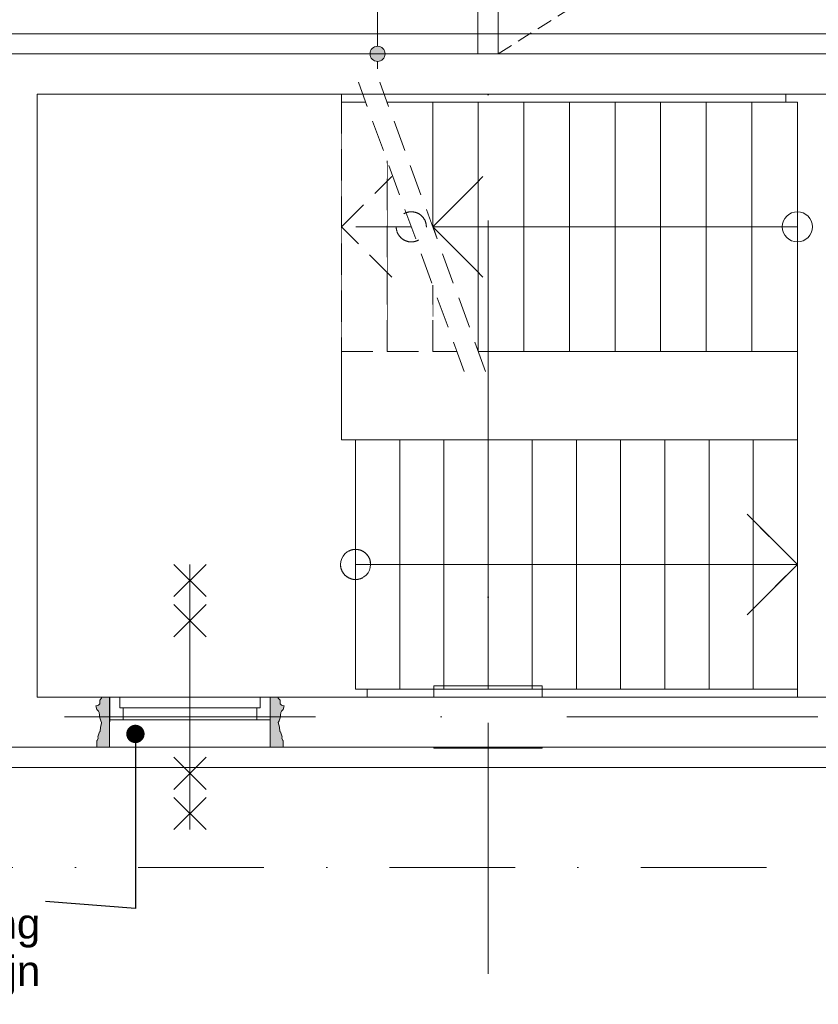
# Model space of a CAD drawing. Header units: millimetres. Extents: x -54205 to 167969, y -3415 to 61516.
# Tile 57 of 239: x 12068 to 16045, y 11465 to 16366. Entities that reach past the tile are written whole.
import ezdxf
from ezdxf.enums import TextEntityAlignment as Align

# ---------------------------------------------------------------- set-up
doc = ezdxf.new("R2010")
doc.units = ezdxf.units.MM
doc.header["$MEASUREMENT"] = 0
for name, pattern in [('streep-punt', [2500, 1250, -625, 0, -625]), ('streep-punt fijn', [1251.000023, 626.000023, -312.5, 0, -312.5]), ('streeplijn fijn', [234.119993, 155.999994, -78.119999]), ('streeplijn ultrafijn', [117.37, 78.119999, -39.250001]), ('Wipeout_Contour', [1000, 0, -1000])]:
    doc.linetypes.add(name, pattern=pattern)
for name, color, linetype in [('22 C Binnenwanden', 7, 'Continuous'), ('22 NC Binnenwanden', 7, 'Continuous'), ('23 Vloeren', 7, 'Continuous'), ('24 Trappen', 7, 'Continuous'), ('24 Trappen Afdek-arcering', 7, 'Continuous'), ('28 Draagconstructies', 7, 'Continuous'), ('65 WBDBO', 7, 'Continuous'), ('Maatvoering 1_ 100', 7, 'Continuous'), ('Maatvoering 1_ 100 2D arcering', 7, 'Continuous'), ('Markers - doorsneden', 7, 'Continuous'), ('New_21_0 NC Buitenwanden 2D arcering', 7, 'Continuous'), ('New_22 C Binnenwanden Ramen', 7, 'Continuous'), ('New_Maatvoering 1_ 100', 7, 'Continuous'), ('New_Maatvoering 1_ 100 2D arcering', 7, 'Continuous'), ('New_Ruimtefuncties Zone omranding', 7, 'Continuous'), ('Stramien', 7, 'Continuous')]:
    doc.layers.add(name, color=color, linetype=linetype)
doc.styles.add('GENERATED_STYLE_1', font='arial.ttf')
doc.styles.add('GENERATED_STYLE_2', font='arial.ttf')
doc.linetypes.add('BRA - WBDBO  60', pattern='A,0,[1,DO.111 1e Verdieping1.Shx,S=27.777778,R=0,X=0,Y=-1.22125e-15],-3500,0', length=3500)
doc.dimstyles.new('GENERATED_STYLE__11', dxfattribs={"dimtxt": 0.18, "dimasz": 182.4, "dimexe": 0.18, "dimexo": 0.0625, "dimgap": 0, "dimtad": 0, "dimtih": 1, "dimtoh": 1, "dimdec": 4, "dimzin": 0, "dimdsep": 46, "dimcen": 0.09, "dimadec": 0, "dimazin": 0, "dimtfac": 1, "dimtdec": 4, "dimtmove": 0, "dimatfit": 3, "dimldrblk": 'ARROWHEAD_11', "dimfxl": 1, "dimtolj": 1, "dimtzin": 0, "dimarcsym": 0})
doc.dimstyles.new('GENERATED_STYLE__4', dxfattribs={"dimtxt": 250, "dimasz": 142.5, "dimexe": 0.18, "dimexo": 0.0625, "dimgap": 0, "dimtad": 1, "dimdec": 0, "dimzin": 0, "dimdsep": 46, "dimtxsty": 'GENERATED_STYLE_2', "dimblk": 'ARROWHEAD_11', "dimblk1": 'ARROWHEAD_11', "dimblk2": 'ARROWHEAD_11', "dimcen": 0.09, "dimse1": 1, "dimse2": 1, "dimclrd": 1, "dimclre": 1, "dimclrt": 2, "dimadec": 1, "dimazin": 0, "dimtfac": 1, "dimtdec": 4, "dimtmove": 0, "dimatfit": 3, "dimfxl": 1, "dimtolj": 1, "dimtzin": 0, "dimarcsym": 0})
doc.dimstyles.new('GENERATED_STYLE__7', dxfattribs={"dimtxt": 179.999995, "dimasz": 142.5, "dimexe": 0.18, "dimexo": 0.0625, "dimgap": 0, "dimtad": 1, "dimdec": 0, "dimzin": 0, "dimdsep": 46, "dimtxsty": 'GENERATED_STYLE_1', "dimblk": 'ARROWHEAD_11', "dimblk1": 'ARROWHEAD_11', "dimblk2": 'ARROWHEAD_11', "dimcen": 0.09, "dimse1": 1, "dimse2": 1, "dimclrd": 1, "dimclre": 1, "dimclrt": 2, "dimadec": 1, "dimazin": 0, "dimtfac": 1, "dimtdec": 4, "dimtmove": 0, "dimatfit": 3, "dimfxl": 1, "dimtolj": 1, "dimtzin": 0, "dimarcsym": 0})

# ---------------------------------------------------------------- blocks, each defined once
blk = doc.blocks.new('Slab_1_1', base_point=(-770.1, 20015.8))
at = {"layer": '23 Vloeren', "color": 255, "linetype": 'Continuous', "lineweight": 0, "flags": 128}
blk.add_lwpolyline([(12155.5, 15995.9), (15882.4, 15995.9), (15882.4, 14714.9), (15940.5, 14714.9), (15940.5, 12994.6), (12155.5, 12994.6)], close=True, dxfattribs=at)
blk = doc.blocks.new('Slab_7_1', base_point=(12155.5, 12994.6))
at = {"layer": '23 Vloeren', "color": 1, "linetype": 'Continuous', "lineweight": 0, "flags": 128}
blk.add_lwpolyline([(12155.5, 12994.6), (13798.6, 12994.6), (13798.6, 14274.6), (13670.5, 14274.6), (13670.5, 15995.9), (12155.5, 15995.9)], close=True, dxfattribs=at)
blk = doc.blocks.new('Slab_12_1', base_point=(-770, 9945.9))
at = {"layer": '23 Vloeren', "color": 255, "linetype": 'Continuous', "lineweight": 0, "flags": 128}
blk.add_lwpolyline([(-770, 9945.9), (21620, 9945.9), (21620, 10660.9), (30307, 10660.9), (30307, 13395.9), (24003, 13395.9), (24003, 12744.6), (11905.5, 12744.6), (11905.5, 13395.9), (-770, 13395.9)], close=True, dxfattribs=at)
blk = doc.blocks.new('Stair_4_1')
at = {"color": 254, "linetype": 'Wipeout_Contour', "lineweight": 0, "ltscale": 88168.74123}
blk.add_wipeout([(15713.5, 15954.9), (15713.5, 14714.9), (15940.5, 14714.9), (15940.5, 15954.9)], dxfattribs=at).dxf.layer = '24 Trappen Afdek-arcering'
at = {"layer": '24 Trappen', "color": 1, "linetype": 'Continuous', "lineweight": 0}
for p, q in [((15940.5, 15954.9), (15713.5, 15954.9)), ((15713.5, 14714.9), (15940.5, 14714.9))]:
    blk.add_line(p, q, dxfattribs=at)
at = {"layer": '24 Trappen', "color": 9, "linetype": 'Continuous', "lineweight": 0}
for p, q in [((15713.5, 15954.9), (15713.5, 14714.9)), ((15940.5, 14714.9), (15940.5, 15954.9))]:
    blk.add_line(p, q, dxfattribs=at)
for start, end in [(0, 180), (180, 0)]:
    blk.add_arc((15940.5, 15334.9), 75, start, end, dxfattribs=at)
at = {"color": 254, "linetype": 'Wipeout_Contour', "lineweight": 0, "ltscale": 87518.804632}
blk.add_wipeout([(15486.5, 15954.9), (15486.5, 14714.9), (15713.5, 14714.9), (15713.5, 15954.9)], dxfattribs=at).dxf.layer = '24 Trappen Afdek-arcering'
at = {"layer": '24 Trappen', "color": 1, "linetype": 'Continuous', "lineweight": 0}
for p, q in [((15713.5, 15954.9), (15486.5, 15954.9)), ((15486.5, 14714.9), (15713.5, 14714.9))]:
    blk.add_line(p, q, dxfattribs=at)
at = {"layer": '24 Trappen', "color": 9, "linetype": 'Continuous', "lineweight": 0}
for p, q in [((15486.5, 15954.9), (15486.5, 14714.9)), ((15713.5, 14714.9), (15713.5, 15954.9)), ((15940.5, 15334.9), (15713.5, 15334.9))]:
    blk.add_line(p, q, dxfattribs=at)
at = {"color": 254, "linetype": 'Wipeout_Contour', "lineweight": 0, "ltscale": 86873.492372}
blk.add_wipeout([(15259.5, 15954.9), (15259.5, 14714.9), (15486.5, 14714.9), (15486.5, 15954.9)], dxfattribs=at).dxf.layer = '24 Trappen Afdek-arcering'
at = {"layer": '24 Trappen', "color": 1, "linetype": 'Continuous', "lineweight": 0}
for p, q in [((15486.5, 15954.9), (15259.5, 15954.9)), ((15259.5, 14714.9), (15486.5, 14714.9))]:
    blk.add_line(p, q, dxfattribs=at)
at = {"layer": '24 Trappen', "color": 9, "linetype": 'Continuous', "lineweight": 0}
for p, q in [((15259.5, 15954.9), (15259.5, 14714.9)), ((15486.5, 14714.9), (15486.5, 15954.9))]:
    blk.add_line(p, q, dxfattribs=at)
at = {"color": 254, "linetype": 'Wipeout_Contour', "lineweight": 0, "ltscale": 86232.908306}
blk.add_wipeout([(15032.5, 15954.9), (15032.5, 14714.9), (15259.5, 14714.9), (15259.5, 15954.9)], dxfattribs=at).dxf.layer = '24 Trappen Afdek-arcering'
at = {"layer": '24 Trappen', "color": 1, "linetype": 'Continuous', "lineweight": 0}
for p, q in [((15259.5, 15954.9), (15032.5, 15954.9)), ((15032.5, 14714.9), (15259.5, 14714.9))]:
    blk.add_line(p, q, dxfattribs=at)
at = {"layer": '24 Trappen', "color": 9, "linetype": 'Continuous', "lineweight": 0}
for p, q in [((15032.5, 15954.9), (15032.5, 14714.9)), ((15259.5, 14714.9), (15259.5, 15954.9))]:
    blk.add_line(p, q, dxfattribs=at)
at = {"color": 254, "linetype": 'Wipeout_Contour', "lineweight": 0, "ltscale": 85597.158502}
blk.add_wipeout([(14805.5, 15954.9), (14805.5, 14714.9), (15032.5, 14714.9), (15032.5, 15954.9)], dxfattribs=at).dxf.layer = '24 Trappen Afdek-arcering'
at = {"layer": '24 Trappen', "color": 1, "linetype": 'Continuous', "lineweight": 0}
for p, q in [((15032.5, 15954.9), (14805.5, 15954.9)), ((14805.5, 14714.9), (15032.5, 14714.9))]:
    blk.add_line(p, q, dxfattribs=at)
at = {"layer": '24 Trappen', "color": 9, "linetype": 'Continuous', "lineweight": 0}
for p, q in [((14805.5, 15954.9), (14805.5, 14714.9)), ((15032.5, 14714.9), (15032.5, 15954.9))]:
    blk.add_line(p, q, dxfattribs=at)
at = {"color": 254, "linetype": 'Wipeout_Contour', "lineweight": 0, "ltscale": 84966.351528}
blk.add_wipeout([(14578.5, 15954.9), (14578.5, 14714.9), (14805.5, 14714.9), (14805.5, 15954.9)], dxfattribs=at).dxf.layer = '24 Trappen Afdek-arcering'
at = {"layer": '24 Trappen', "color": 1, "linetype": 'Continuous', "lineweight": 0}
for p, q in [((14805.5, 15954.9), (14578.5, 15954.9)), ((14578.5, 14714.9), (14805.5, 14714.9))]:
    blk.add_line(p, q, dxfattribs=at)
at = {"layer": '24 Trappen', "color": 9, "linetype": 'Continuous', "lineweight": 0}
for p, q in [((14578.5, 15954.9), (14578.5, 14714.9)), ((14805.5, 14714.9), (14805.5, 15954.9))]:
    blk.add_line(p, q, dxfattribs=at)
at = {"color": 254, "linetype": 'Wipeout_Contour', "lineweight": 0, "ltscale": 84340.598344}
blk.add_wipeout([(14351.5, 15954.9), (14351.5, 14714.9), (14578.5, 14714.9), (14578.5, 15954.9)], dxfattribs=at).dxf.layer = '24 Trappen Afdek-arcering'
at = {"layer": '24 Trappen', "color": 1, "linetype": 'Continuous', "lineweight": 0}
for p, q in [((14578.5, 15954.9), (14351.5, 15954.9)), ((14351.5, 14714.9), (14578.5, 14714.9))]:
    blk.add_line(p, q, dxfattribs=at)
at = {"layer": '24 Trappen', "color": 9, "linetype": 'Continuous', "lineweight": 0}
for p, q in [((14351.5, 15954.9), (14351.5, 14714.9)), ((14578.5, 14714.9), (14578.5, 15954.9))]:
    blk.add_line(p, q, dxfattribs=at)
at = {"color": 254, "linetype": 'Wipeout_Contour', "lineweight": 0, "ltscale": 84172.096111}
blk.add_wipeout([(14124.5, 15954.9), (14124.5, 15334.9), (14351.5, 14714.9), (14351.5, 15954.9)], dxfattribs=at).dxf.layer = '24 Trappen Afdek-arcering'
at = {"layer": '24 Trappen', "color": 1, "linetype": 'Continuous', "lineweight": 0}
blk.add_line((14351.5, 15954.9), (14124.5, 15954.9), dxfattribs=at)
at = {"layer": '24 Trappen', "color": 9, "linetype": 'Continuous', "lineweight": 0}
for p, q in [((14124.5, 15954.9), (14124.5, 15334.9)), ((14351.5, 14714.9), (14351.5, 15954.9))]:
    blk.add_line(p, q, dxfattribs=at)
at = {"color": 254, "linetype": 'Wipeout_Contour', "lineweight": 0, "ltscale": 61512.793655}
blk.add_wipeout([(14245, 14714.9), (14124.5, 15044.1), (14124.5, 14714.9)], dxfattribs=at).dxf.layer = '24 Trappen Afdek-arcering'
at = {"layer": '24 Trappen', "color": 9, "linetype": 'streeplijn fijn', "lineweight": 0}
for p, q in [((14124.5, 15044.1), (14124.5, 14714.9)), ((14124.5, 14714.9), (14245, 14714.9))]:
    blk.add_line(p, q, dxfattribs=at)
at = {"color": 254, "linetype": 'Wipeout_Contour', "lineweight": 0, "ltscale": 63316.191104}
blk.add_wipeout([(13897.5, 15954.9), (14124.5, 15334.9), (14124.5, 15954.9)], dxfattribs=at).dxf.layer = '24 Trappen Afdek-arcering'
at = {"layer": '24 Trappen', "color": 1, "linetype": 'Continuous', "lineweight": 0}
blk.add_line((14124.5, 15954.9), (13897.5, 15954.9), dxfattribs=at)
at = {"layer": '24 Trappen', "color": 9, "linetype": 'Continuous', "lineweight": 0}
blk.add_line((14124.5, 15334.9), (14124.5, 15954.9), dxfattribs=at)
at = {"color": 254, "linetype": 'Wipeout_Contour', "lineweight": 0, "ltscale": 82212.622008}
blk.add_wipeout([(14124.5, 15044.1), (13897.5, 15664.1), (13897.5, 14714.9), (14124.5, 14714.9)], dxfattribs=at).dxf.layer = '24 Trappen Afdek-arcering'
at = {"layer": '24 Trappen', "color": 9, "linetype": 'streeplijn fijn', "lineweight": 0}
for p, q in [((13897.5, 15664.1), (13897.5, 14714.9)), ((14124.5, 14714.9), (14124.5, 15044.1)), ((13897.5, 14714.9), (14124.5, 14714.9))]:
    blk.add_line(p, q, dxfattribs=at)
at = {"layer": '24 Trappen', "color": 9, "linetype": 'Continuous', "lineweight": 0}
for p, q in [((14124.5, 15334.9), (14374.5, 15584.9)), ((15713.5, 15334.9), (14124.5, 15334.9)), ((14374.5, 15084.9), (14124.5, 15334.9))]:
    blk.add_line(p, q, dxfattribs=at)
at = {"layer": '24 Trappen', "color": 9, "linetype": 'streeplijn fijn', "lineweight": 0}
for start, end in [(0, 180), (180, 0)]:
    blk.add_arc((14018, 15334.9), 75, start, end, dxfattribs=at)
at = {"color": 254, "linetype": 'Wipeout_Contour', "lineweight": 0, "ltscale": 103365.668561}
blk.add_wipeout([(13791, 15954.9), (13670.5, 15954.9), (13670.5, 14714.9), (13897.5, 14714.9), (13897.5, 15664.1)], dxfattribs=at).dxf.layer = '24 Trappen Afdek-arcering'
at = {"layer": '24 Trappen', "color": 9, "linetype": 'streeplijn fijn', "lineweight": 0}
for p, q in [((14281.6, 14614.9), (13754.4, 16054.9)), ((14388.1, 14614.9), (13860.9, 16054.9)), ((13791, 15954.9), (13670.5, 15954.9)), ((13670.5, 15954.9), (13670.5, 14714.9)), ((13897.5, 14714.9), (13897.5, 15664.1)), ((13670.5, 15334.9), (13920.5, 15584.9)), ((13897.5, 15334.9), (13670.5, 15334.9)), ((13920.5, 15084.9), (13670.5, 15334.9)), ((14018, 15334.9), (13897.5, 15334.9)), ((13670.5, 14714.9), (13897.5, 14714.9))]:
    blk.add_line(p, q, dxfattribs=at)
blk = doc.blocks.new('Stair_5_1')
at = {"color": 254, "linetype": 'Wipeout_Contour', "lineweight": 0, "ltscale": 77818.795732}
blk.add_wipeout([(13960.5, 14274.6), (13740.5, 14274.6), (13740.5, 13034.6), (13960.5, 13034.6)], dxfattribs=at).dxf.layer = '24 Trappen Afdek-arcering'
at = {"layer": '24 Trappen', "color": 1, "linetype": 'Continuous', "lineweight": 0}
for p, q in [((13960.5, 14274.6), (13740.5, 14274.6)), ((13740.5, 13034.6), (13960.5, 13034.6))]:
    blk.add_line(p, q, dxfattribs=at)
at = {"layer": '24 Trappen', "color": 9, "linetype": 'Continuous', "lineweight": 0}
for p, q in [((13740.5, 14274.6), (13740.5, 13034.6)), ((13960.5, 13034.6), (13960.5, 14274.6))]:
    blk.add_line(p, q, dxfattribs=at)
for start, end in [(0, 180), (180, 0)]:
    blk.add_arc((13740.5, 13654.6), 75, start, end, dxfattribs=at)
at = {"layer": '24 Trappen', "color": 9, "linetype": 'streeplijn fijn', "lineweight": 0}
for start, end in [(0, 180), (180, 0)]:
    blk.add_arc((13740.5, 13654.6), 75, start, end, dxfattribs=at)
at = {"color": 254, "linetype": 'Wipeout_Contour', "lineweight": 0, "ltscale": 78448.03238}
blk.add_wipeout([(14180.5, 14274.6), (13960.5, 14274.6), (13960.5, 13034.6), (14180.5, 13034.6)], dxfattribs=at).dxf.layer = '24 Trappen Afdek-arcering'
at = {"layer": '24 Trappen', "color": 1, "linetype": 'Continuous', "lineweight": 0}
for p, q in [((14180.5, 14274.6), (13960.5, 14274.6)), ((13960.5, 13034.6), (14180.5, 13034.6))]:
    blk.add_line(p, q, dxfattribs=at)
at = {"layer": '24 Trappen', "color": 9, "linetype": 'Continuous', "lineweight": 0}
for p, q in [((13960.5, 14274.6), (13960.5, 13034.6)), ((14180.5, 13034.6), (14180.5, 14274.6)), ((13740.5, 13654.6), (13960.5, 13654.6))]:
    blk.add_line(p, q, dxfattribs=at)
at = {"layer": '24 Trappen', "color": 9, "linetype": 'streeplijn fijn', "lineweight": 0}
blk.add_line((13740.5, 13654.6), (13960.5, 13654.6), dxfattribs=at)
at = {"color": 254, "linetype": 'Wipeout_Contour', "lineweight": 0, "ltscale": 79082.049984}
blk.add_wipeout([(14400.5, 14274.6), (14180.5, 14274.6), (14180.5, 13034.6), (14400.5, 13034.6)], dxfattribs=at).dxf.layer = '24 Trappen Afdek-arcering'
at = {"layer": '24 Trappen', "color": 1, "linetype": 'Continuous', "lineweight": 0}
for p, q in [((14400.5, 14274.6), (14180.5, 14274.6)), ((14180.5, 13034.6), (14400.5, 13034.6))]:
    blk.add_line(p, q, dxfattribs=at)
at = {"layer": '24 Trappen', "color": 9, "linetype": 'Continuous', "lineweight": 0}
for p, q in [((14180.5, 14274.6), (14180.5, 13034.6)), ((14400.5, 13034.6), (14400.5, 14274.6))]:
    blk.add_line(p, q, dxfattribs=at)
at = {"color": 254, "linetype": 'Wipeout_Contour', "lineweight": 0, "ltscale": 79720.734492}
blk.add_wipeout([(14620.5, 14274.6), (14400.5, 14274.6), (14400.5, 13034.6), (14620.5, 13034.6)], dxfattribs=at).dxf.layer = '24 Trappen Afdek-arcering'
at = {"layer": '24 Trappen', "color": 1, "linetype": 'Continuous', "lineweight": 0}
for p, q in [((14620.5, 14274.6), (14400.5, 14274.6)), ((14400.5, 13034.6), (14620.5, 13034.6))]:
    blk.add_line(p, q, dxfattribs=at)
at = {"layer": '24 Trappen', "color": 9, "linetype": 'Continuous', "lineweight": 0}
for p, q in [((14400.5, 14274.6), (14400.5, 13034.6)), ((14620.5, 13034.6), (14620.5, 14274.6))]:
    blk.add_line(p, q, dxfattribs=at)
at = {"color": 254, "linetype": 'Wipeout_Contour', "lineweight": 0, "ltscale": 80363.974655}
blk.add_wipeout([(14840.5, 14274.6), (14620.5, 14274.6), (14620.5, 13034.6), (14840.5, 13034.6)], dxfattribs=at).dxf.layer = '24 Trappen Afdek-arcering'
at = {"layer": '24 Trappen', "color": 1, "linetype": 'Continuous', "lineweight": 0}
for p, q in [((14840.5, 14274.6), (14620.5, 14274.6)), ((14620.5, 13034.6), (14840.5, 13034.6))]:
    blk.add_line(p, q, dxfattribs=at)
at = {"layer": '24 Trappen', "color": 9, "linetype": 'Continuous', "lineweight": 0}
for p, q in [((14620.5, 14274.6), (14620.5, 13034.6)), ((14840.5, 13034.6), (14840.5, 14274.6))]:
    blk.add_line(p, q, dxfattribs=at)
at = {"color": 254, "linetype": 'Wipeout_Contour', "lineweight": 0, "ltscale": 81011.661985}
blk.add_wipeout([(15060.5, 14274.6), (14840.5, 14274.6), (14840.5, 13034.6), (15060.5, 13034.6)], dxfattribs=at).dxf.layer = '24 Trappen Afdek-arcering'
at = {"layer": '24 Trappen', "color": 1, "linetype": 'Continuous', "lineweight": 0}
for p, q in [((15060.5, 14274.6), (14840.5, 14274.6)), ((14840.5, 13034.6), (15060.5, 13034.6))]:
    blk.add_line(p, q, dxfattribs=at)
at = {"layer": '24 Trappen', "color": 9, "linetype": 'Continuous', "lineweight": 0}
for p, q in [((14840.5, 14274.6), (14840.5, 13034.6)), ((15060.5, 13034.6), (15060.5, 14274.6))]:
    blk.add_line(p, q, dxfattribs=at)
at = {"color": 254, "linetype": 'Wipeout_Contour', "lineweight": 0, "ltscale": 81663.690699}
blk.add_wipeout([(15280.5, 14274.6), (15060.5, 14274.6), (15060.5, 13034.6), (15280.5, 13034.6)], dxfattribs=at).dxf.layer = '24 Trappen Afdek-arcering'
at = {"layer": '24 Trappen', "color": 1, "linetype": 'Continuous', "lineweight": 0}
for p, q in [((15280.5, 14274.6), (15060.5, 14274.6)), ((15060.5, 13034.6), (15280.5, 13034.6))]:
    blk.add_line(p, q, dxfattribs=at)
at = {"layer": '24 Trappen', "color": 9, "linetype": 'Continuous', "lineweight": 0}
for p, q in [((15060.5, 14274.6), (15060.5, 13034.6)), ((15280.5, 13034.6), (15280.5, 14274.6))]:
    blk.add_line(p, q, dxfattribs=at)
at = {"color": 254, "linetype": 'Wipeout_Contour', "lineweight": 0, "ltscale": 82319.957673}
blk.add_wipeout([(15500.5, 14274.6), (15280.5, 14274.6), (15280.5, 13034.6), (15500.5, 13034.6)], dxfattribs=at).dxf.layer = '24 Trappen Afdek-arcering'
at = {"layer": '24 Trappen', "color": 1, "linetype": 'Continuous', "lineweight": 0}
for p, q in [((15500.5, 14274.6), (15280.5, 14274.6)), ((15280.5, 13034.6), (15500.5, 13034.6))]:
    blk.add_line(p, q, dxfattribs=at)
at = {"layer": '24 Trappen', "color": 9, "linetype": 'Continuous', "lineweight": 0}
for p, q in [((15280.5, 14274.6), (15280.5, 13034.6)), ((15500.5, 13034.6), (15500.5, 14274.6))]:
    blk.add_line(p, q, dxfattribs=at)
at = {"color": 254, "linetype": 'Wipeout_Contour', "lineweight": 0, "ltscale": 82980.36239}
blk.add_wipeout([(15720.5, 14274.6), (15500.5, 14274.6), (15500.5, 13034.6), (15720.5, 13034.6)], dxfattribs=at).dxf.layer = '24 Trappen Afdek-arcering'
at = {"layer": '24 Trappen', "color": 1, "linetype": 'Continuous', "lineweight": 0}
for p, q in [((15720.5, 14274.6), (15500.5, 14274.6)), ((15500.5, 13034.6), (15720.5, 13034.6))]:
    blk.add_line(p, q, dxfattribs=at)
at = {"layer": '24 Trappen', "color": 9, "linetype": 'Continuous', "lineweight": 0}
for p, q in [((15500.5, 14274.6), (15500.5, 13034.6)), ((15720.5, 13034.6), (15720.5, 14274.6))]:
    blk.add_line(p, q, dxfattribs=at)
at = {"color": 254, "linetype": 'Wipeout_Contour', "lineweight": 0, "ltscale": 83644.806885}
blk.add_wipeout([(15720.5, 14274.6), (15720.5, 13034.6), (15940.5, 13034.6), (15940.5, 14274.6)], dxfattribs=at).dxf.layer = '24 Trappen Afdek-arcering'
at = {"layer": '24 Trappen', "color": 9, "linetype": 'Continuous', "lineweight": 0}
for p, q in [((15720.5, 14274.6), (15720.5, 13034.6)), ((15940.5, 13034.6), (15940.5, 14274.6)), ((15690.5, 13904.6), (15940.5, 13654.6)), ((13960.5, 13654.6), (15720.5, 13654.6)), ((15940.5, 13654.6), (15690.5, 13404.6)), ((15720.5, 13654.6), (15940.5, 13654.6))]:
    blk.add_line(p, q, dxfattribs=at)
at = {"layer": '24 Trappen', "color": 1, "linetype": 'Continuous', "lineweight": 0}
for p, q in [((15940.5, 14274.6), (15720.5, 14274.6)), ((15720.5, 13034.6), (15940.5, 13034.6))]:
    blk.add_line(p, q, dxfattribs=at)
at = {"layer": '24 Trappen', "color": 9, "linetype": 'streeplijn fijn', "lineweight": 0}
for p, q in [((15690.5, 13904.6), (15940.5, 13654.6)), ((13960.5, 13654.6), (15720.5, 13654.6)), ((15940.5, 13654.6), (15690.5, 13404.6)), ((15720.5, 13654.6), (15940.5, 13654.6))]:
    blk.add_line(p, q, dxfattribs=at)
blk = doc.blocks.new('R rechthoekige opening 27')
at = {"layer": 'New_22 C Binnenwanden Ramen', "color": 9, "linetype": 'Continuous', "lineweight": 0}
for p, q in [((-400, 136), (400, 136)), ((-400, -114), (400, -114))]:
    blk.add_line(p, q, dxfattribs=at)
at = {"layer": 'New_22 C Binnenwanden Ramen', "color": 1, "linetype": 'Continuous', "lineweight": 0}
for p, q in [((-400, 0), (-400, 136)), ((400, 0), (400, 136)), ((-400, -114), (-400, 0)), ((400, -114), (400, 0))]:
    blk.add_line(p, q, dxfattribs=at)
blk = doc.blocks.new('Wall_15_1', base_point=(18000, 12744.6))
at = {"layer": '22 C Binnenwanden', "color": 1, "linetype": 'Continuous', "lineweight": 0}
for p, q in [((16196.8, 12994.6), (16196.8, 12880.6)), ((16996.8, 12994.6), (16996.8, 12880.6)), ((16196.8, 12880.6), (16196.8, 12744.6)), ((16996.8, 12880.6), (16996.8, 12744.6))]:
    blk.add_line(p, q, dxfattribs=at)
at = {"layer": '22 C Binnenwanden', "color": 1, "linetype": 'Continuous', "lineweight": 0, "flags": 128}
for points in [[(16196.8, 12994.6), (14670, 12994.6)], [(18000, 12994.6), (16996.8, 12994.6)], [(18000, 12944.6), (18000, 12994.6)], [(14670, 12744.6), (16196.8, 12744.6)], [(16996.8, 12744.6), (18000, 12744.6)]]:
    blk.add_lwpolyline(points, dxfattribs=at)
at = {"layer": 'New_22 C Binnenwanden Ramen', "color": 1, "linetype": 'Continuous', "lineweight": 0, "zscale": 1000, "rotation": 180}
blk.add_blockref('R rechthoekige opening 27', (16596.8, 12880.6), dxfattribs=at)
blk = doc.blocks.new('Wall_17_1', base_point=(12155.5, 16195.9))
at = {"layer": '22 C Binnenwanden', "color": 1, "linetype": 'Continuous', "lineweight": 0, "flags": 128}
for points in [[(11905.5, 16195.9), (11905.5, 12744.6)], [(12155.5, 16195.9), (11905.5, 16195.9)], [(12155.5, 12994.6), (12155.5, 15995.9)], [(11905.5, 12744.6), (12155.5, 12744.6)]]:
    blk.add_lwpolyline(points, dxfattribs=at)
blk = doc.blocks.new('R1 27')
at = {"layer": 'New_22 C Binnenwanden Ramen', "color": 1, "linetype": 'Continuous', "lineweight": 0}
for p, q in [((-80, 500), (80, 660)), ((80, 500), (-80, 660)), ((0, -660), (0, 660)), ((-80, 300), (80, 460)), ((80, 300), (-80, 460)), ((-400, 0), (-350, 0)), ((-400, 0), (-400, -114)), ((-400, 0), (-400, -114)), ((-350, 0), (-350, -54)), ((-350, 0), (350, 0)), ((350, -54), (350, 0)), ((350, 0), (400, 0)), ((350, 0), (350, -54)), ((400, 0), (400, -114)), ((400, 0), (400, -114)), ((-350, -54), (-333, -54)), ((-333, -54), (-350, -54)), ((-333, -54), (-333, -114)), ((-333, -54), (333, -54)), ((-333, -114), (-333, -54)), ((333, -114), (333, -54)), ((333, -54), (350, -54)), ((350, -54), (333, -54)), ((-333, -114), (-400, -114)), ((-400, -114), (-400, -250)), ((333, -114), (-333, -114)), ((400, -114), (333, -114)), ((400, -114), (400, -250)), ((-80, -300), (80, -460)), ((80, -300), (-80, -460)), ((-80, -500), (80, -660)), ((80, -500), (-80, -660))]:
    blk.add_line(p, q, dxfattribs=at)
at = {"layer": 'New_22 C Binnenwanden Ramen', "color": 9, "linetype": 'Continuous', "lineweight": 0}
for p, q in [((-400, 0), (400, 0)), ((-400, -250), (400, -250))]:
    blk.add_line(p, q, dxfattribs=at)
blk = doc.blocks.new('Wall_59_1', base_point=(14130, 12744.6))
at = {"layer": '22 C Binnenwanden', "color": 1, "linetype": 'Continuous', "lineweight": 0}
for p, q in [((12516, 12994.6), (12516, 12880.6)), ((13316, 12994.6), (13316, 12880.6)), ((12516, 12880.6), (12516, 12744.6)), ((13316, 12880.6), (13316, 12744.6))]:
    blk.add_line(p, q, dxfattribs=at)
at = {"layer": '22 C Binnenwanden', "color": 1, "linetype": 'Continuous', "lineweight": 0, "flags": 128}
for points in [[(12516, 12994.6), (12155.5, 12994.6)], [(14130, 12994.6), (13316, 12994.6)], [(12155.5, 12744.6), (12516, 12744.6)], [(13316, 12744.6), (14130, 12744.6)]]:
    blk.add_lwpolyline(points, dxfattribs=at)
at = {"layer": 'New_22 C Binnenwanden Ramen', "color": 1, "linetype": 'Continuous', "lineweight": 0, "xscale": -1, "zscale": 1000}
blk.add_blockref('R1 27', (12916, 12994.6), dxfattribs=at)
blk = doc.blocks.new('Wall_60_1', base_point=(14350, 15995.9))
at = {"layer": '22 C Binnenwanden', "color": 1, "linetype": 'Continuous', "lineweight": 0, "flags": 128}
for points in [[(14350, 16195.9), (12155.5, 16195.9)], [(12155.5, 15995.9), (14350, 15995.9)]]:
    blk.add_lwpolyline(points, dxfattribs=at)
blk = doc.blocks.new('Wall_102_1', base_point=(14400, 17806.4))
at = {"layer": '22 NC Binnenwanden', "color": 1, "linetype": 'Continuous', "lineweight": 0, "flags": 128}
for points in [[(14350, 17756.4), (14350, 16195.9)], [(14450, 16195.9), (14450, 17756.4)], [(14350, 16195.9), (14450, 16195.9)]]:
    blk.add_lwpolyline(points, dxfattribs=at)
blk = doc.blocks.new('Wall_163_1', base_point=(17555.5, 15995.9))
at = {"layer": '22 C Binnenwanden', "color": 1, "linetype": 'Continuous', "lineweight": 0, "flags": 128}
for points in [[(17555.5, 16195.9), (14350, 16195.9)], [(14350, 15995.9), (17355.5, 15995.9)], [(17455.5, 15995.9), (17555.5, 15995.9)]]:
    blk.add_lwpolyline(points, dxfattribs=at)
blk = doc.blocks.new('Column_19_1', base_point=(14400, 12895.9))
at = {"layer": '28 Draagconstructies', "color": 3, "linetype": 'Continuous', "lineweight": 0, "flags": 128}
for points in [[(14670, 12994.6), (14670, 13050.9), (14130, 13050.9), (14130, 12994.6)], [(14130, 12744.6), (14130, 12740.9), (14670, 12740.9), (14670, 12744.6)]]:
    blk.add_lwpolyline(points, dxfattribs=at)
blk = doc.blocks.new('Standard grid marker')
at = {"layer": 'Stramien', "color": 1, "linetype": 'streep-punt', "lineweight": 0}
blk.add_line((1000, 0), (61400.2, 0), dxfattribs=at)
at = {"layer": 'Stramien', "color": 2, "lineweight": 0, "style": 'GENERATED_STYLE_1'}
for tag, p in [('AC_MarkerText_1_0', (-245, -80)), ('AC_MarkerText_1_1', (63155.2, -80))]:
    blk.add_attdef(tag, text='', height=350, rotation=270, dxfattribs=at).set_placement(p, align=Align.TOP_CENTER)
blk = doc.blocks.new('Standard grid marker_2')
at = {"layer": 'Stramien', "color": 1, "linetype": 'streep-punt', "lineweight": 0}
blk.add_line((1000, 0), (37608.9, 0), dxfattribs=at)
at = {"layer": 'Stramien', "color": 2, "lineweight": 0, "style": 'GENERATED_STYLE_1'}
blk.add_attdef('AC_MarkerText_1', text='', height=350, dxfattribs=at).set_placement((-500, 175), align=Align.TOP_CENTER)
blk = doc.blocks.new('2D Open stootvoeg 26 KM')
at = {"layer": '22 NC Binnenwanden', "color": 1, "linetype": 'streeplijn ultrafijn', "lineweight": 0}
for p, q in [((0, 0), (1560.5, 2487.8)), ((0, 2487.8), (1560.5, 0))]:
    blk.add_line(p, q, dxfattribs=at)
at = {"layer": '22 NC Binnenwanden', "color": 1, "linetype": 'streeplijn ultrafijn', "lineweight": 0, "flags": 128}
blk.add_lwpolyline([(0, 0), (1560.5, 0), (1560.5, 2487.8), (0, 2487.8)], close=True, dxfattribs=at)
blk = doc.blocks.new('*D1253')
at = {"layer": 'Maatvoering 1_ 100 2D arcering', "linetype": 'Continuous', "lineweight": 0}
for points in [[(64027.5, 56215.9), (64030.4, 56201.6), (64038.5, 56189.4), (64050.6, 56181.3), (64065, 56178.4), (64079.4, 56181.3), (64091.5, 56189.4), (64099.6, 56201.6), (64102.5, 56215.9), (64099.6, 56230.3), (64091.5, 56242.4), (64079.4, 56250.6), (64065, 56253.4), (64050.6, 56250.6), (64038.5, 56242.4), (64030.4, 56230.3)], [(64027.5, 3115.7), (64030.4, 3101.3), (64038.5, 3089.2), (64050.6, 3081), (64065, 3078.2), (64079.4, 3081), (64091.5, 3089.2), (64099.6, 3101.3), (64102.5, 3115.7), (64099.6, 3130), (64091.5, 3142.2), (64079.4, 3150.3), (64065, 3153.2), (64050.6, 3150.3), (64038.5, 3142.2), (64030.4, 3130)]]:
    blk.add_hatch(color=1, dxfattribs=at).paths.add_polyline_path(points)
at = {"layer": 'Maatvoering 1_ 100', "color": 1, "linetype": 'Continuous', "lineweight": 0}
for p, q in [((64065, 56253.4), (64065, 56290.9)), ((64027.5, 56215.9), (63924.4, 56215.9)), ((64205.6, 56215.9), (64102.5, 56215.9)), ((64065, 3153.2), (64065, 56178.4)), ((64027.5, 3115.7), (63924.4, 3115.7)), ((64205.6, 3115.7), (64102.5, 3115.7)), ((64065, 3040.7), (64065, 3078.2))]:
    blk.add_line(p, q, dxfattribs=at)
for centre in [(64065, 56215.9), (64065, 3115.7)]:
    blk.add_circle(centre, 37.5, dxfattribs=at)
at = {"layer": 'Maatvoering 1_ 100', "color": 2, "lineweight": 0, "insert": (64015, 29141.5), "char_height": 250, "attachment_point": 7, "rotation": 90, "style": 'GENERATED_STYLE_2'}
blk.add_mtext('\\A1;{\\pql;\\fArial|b1|i0|c0|p0;\\W1.000000;53.100}', dxfattribs=at)
blk = doc.blocks.new('ARROWHEAD_11')
at = {"color": 0, "linetype": 'Continuous', "lineweight": 0}
blk.add_line((0, 0), (-1, 0), dxfattribs=at)
at = {"color": 0, "linetype": 'Continuous', "lineweight": 0, "const_width": 0.25, "flags": 128}
blk.add_lwpolyline([(-0.125, 0, 1), (0.125, 0, 1)], format="xyb", close=True, dxfattribs=at)
blk = doc.blocks.new('*D1515')
at = {"layer": 'New_Maatvoering 1_ 100 2D arcering', "linetype": 'Continuous', "lineweight": 0}
for points in [[(13812.5, 17856.4), (13815.4, 17842.1), (13823.5, 17829.9), (13835.6, 17821.8), (13850, 17818.9), (13864.4, 17821.8), (13876.5, 17829.9), (13884.6, 17842.1), (13887.5, 17856.4), (13884.6, 17870.8), (13876.5, 17882.9), (13864.4, 17891.1), (13850, 17893.9), (13835.6, 17891.1), (13823.5, 17882.9), (13815.4, 17870.8)], [(13812.5, 16195.9), (13815.4, 16181.6), (13823.5, 16169.4), (13835.6, 16161.3), (13850, 16158.4), (13864.4, 16161.3), (13876.5, 16169.4), (13884.6, 16181.6), (13887.5, 16195.9), (13884.6, 16210.3), (13876.5, 16222.4), (13864.4, 16230.6), (13850, 16233.4), (13835.6, 16230.6), (13823.5, 16222.4), (13815.4, 16210.3)]]:
    blk.add_hatch(color=1, dxfattribs=at).paths.add_polyline_path(points)
at = {"layer": 'New_Maatvoering 1_ 100', "color": 1, "linetype": 'Continuous', "lineweight": 0}
for p, q in [((13812.5, 17856.4), (13709.4, 17856.4)), ((13990.6, 17856.4), (13887.5, 17856.4)), ((13850, 16233.4), (13850, 17818.9)), ((13812.5, 16195.9), (13709.4, 16195.9)), ((13990.6, 16195.9), (13887.5, 16195.9)), ((13850, 16120.9), (13850, 16158.4))]:
    blk.add_line(p, q, dxfattribs=at)
for centre in [(13850, 17856.4), (13850, 16195.9)]:
    blk.add_circle(centre, 37.5, dxfattribs=at)
at = {"layer": 'New_Maatvoering 1_ 100', "color": 2, "lineweight": 0, "insert": (13814, 16717.3), "char_height": 180, "attachment_point": 7, "rotation": 90, "style": 'GENERATED_STYLE_1'}
blk.add_mtext('\\A1;{\\pql;\\fArial|b0|i0|c0|p0;\\W1.000000;1.661}', dxfattribs=at)
blk = doc.blocks.new('Cutting Plane_1_1', base_point=(-53800, 12145.9))
at = {"layer": 'Markers - doorsneden', "color": 9, "linetype": 'streep-punt fijn', "lineweight": 0}
blk.add_line((-53650, 12145.9), (60665, 12145.9), dxfattribs=at)
blk = doc.blocks.new('*D1620')
at = {"layer": 'Maatvoering 1_ 100 2D arcering', "linetype": 'Continuous', "lineweight": 0}
for points in [[(-4387.5, 56215.9), (-4384.6, 56201.6), (-4376.5, 56189.4), (-4364.4, 56181.3), (-4350, 56178.4), (-4335.6, 56181.3), (-4323.5, 56189.4), (-4315.4, 56201.6), (-4312.5, 56215.9), (-4315.4, 56230.3), (-4323.5, 56242.4), (-4335.6, 56250.6), (-4350, 56253.4), (-4364.4, 56250.6), (-4376.5, 56242.4), (-4384.6, 56230.3)], [(-4387.5, 3115.7), (-4384.6, 3101.3), (-4376.5, 3089.2), (-4364.4, 3081), (-4350, 3078.2), (-4335.6, 3081), (-4323.5, 3089.2), (-4315.4, 3101.3), (-4312.5, 3115.7), (-4315.4, 3130), (-4323.5, 3142.2), (-4335.6, 3150.3), (-4350, 3153.2), (-4364.4, 3150.3), (-4376.5, 3142.2), (-4384.6, 3130)]]:
    blk.add_hatch(color=1, dxfattribs=at).paths.add_polyline_path(points)
at = {"layer": 'Maatvoering 1_ 100', "color": 1, "linetype": 'Continuous', "lineweight": 0}
for p, q in [((-4350, 56253.4), (-4350, 56290.9)), ((-4387.5, 56215.9), (-4490.6, 56215.9)), ((-4209.4, 56215.9), (-4312.5, 56215.9)), ((-4350, 3153.2), (-4350, 56178.4)), ((-4387.5, 3115.7), (-4490.6, 3115.7)), ((-4209.4, 3115.7), (-4312.5, 3115.7)), ((-4350, 3040.7), (-4350, 3078.2))]:
    blk.add_line(p, q, dxfattribs=at)
for centre in [(-4350, 56215.9), (-4350, 3115.7)]:
    blk.add_circle(centre, 37.5, dxfattribs=at)
at = {"layer": 'Maatvoering 1_ 100', "color": 2, "lineweight": 0, "insert": (-4400, 29141.5), "char_height": 250, "attachment_point": 7, "rotation": 90, "style": 'GENERATED_STYLE_2'}
blk.add_mtext('\\A1;{\\pql;\\fArial|b1|i0|c0|p0;\\W1.000000;53.100}', dxfattribs=at)

msp = doc.modelspace()

# ---------------------------------------------------------------- hatches: boundary and pattern name
at = {"layer": 'New_21_0 NC Buitenwanden 2D arcering', "linetype": 'Continuous', "lineweight": 0, "true_color": 0x50585a}
for points in [[(12476.1, 12994.6), (12517.2, 12994.6), (12516, 12744.6), (12452.6, 12744.9), (12452.7, 12777.3), (12453.5, 12778.7), (12458.5, 12790.6), (12456.8, 12797), (12458.1, 12801.7), (12466, 12821.5), (12468, 12822.6), (12469.8, 12844.6), (12473, 12856.2), (12476.2, 12867.8), (12471.4, 12876.1), (12466.7, 12890.6), (12464.2, 12917.3), (12460.5, 12923.8), (12452.3, 12932.1), (12447.4, 12950.8), (12460.4, 12954.2), (12467.1, 12960.8), (12467.1, 12976.3), (12467.2, 12979.7), (12476.1, 12988.6)], [(13355.8, 12994.6), (13314.7, 12994.6), (13316, 12744.6), (13379.4, 12744.9), (13379.2, 12777.3), (13378.4, 12778.7), (13373.4, 12790.6), (13375.1, 12797), (13373.8, 12801.7), (13365.9, 12821.5), (13363.9, 12822.6), (13362.1, 12844.6), (13358.9, 12856.2), (13355.8, 12867.8), (13360.5, 12876.1), (13365.2, 12890.6), (13367.8, 12917.3), (13371.5, 12923.8), (13379.7, 12932.1), (13384.6, 12950.8), (13371.6, 12954.2), (13364.9, 12960.8), (13364.8, 12976.3), (13364.8, 12979.7), (13355.8, 12988.6)]]:
    msp.add_hatch(color=251, dxfattribs=at).paths.add_polyline_path(points)

# ---------------------------------------------------------------- linework, layer by layer
at = {"layer": 'New_21_0 NC Buitenwanden 2D arcering', "color": 1, "linetype": 'Continuous', "lineweight": 0, "flags": 128}
for points in [[(12476.1, 12994.6), (12517.2, 12994.6), (12516, 12744.6), (12452.6, 12744.9), (12452.7, 12777.3), (12453.5, 12778.7), (12458.5, 12790.6), (12456.8, 12797), (12458.1, 12801.7), (12466, 12821.5), (12468, 12822.6), (12469.8, 12844.6), (12473, 12856.2), (12476.2, 12867.8), (12471.4, 12876.1), (12466.7, 12890.6), (12464.2, 12917.3), (12460.5, 12923.8), (12452.3, 12932.1), (12447.4, 12950.8), (12460.4, 12954.2), (12467.1, 12960.8), (12467.1, 12976.3), (12467.2, 12979.7), (12476.1, 12988.6)], [(13355.8, 12994.6), (13314.7, 12994.6), (13316, 12744.6), (13379.4, 12744.9), (13379.2, 12777.3), (13378.4, 12778.7), (13373.4, 12790.6), (13375.1, 12797), (13373.8, 12801.7), (13365.9, 12821.5), (13363.9, 12822.6), (13362.1, 12844.6), (13358.9, 12856.2), (13355.8, 12867.8), (13360.5, 12876.1), (13365.2, 12890.6), (13367.8, 12917.3), (13371.5, 12923.8), (13379.7, 12932.1), (13384.6, 12950.8), (13371.6, 12954.2), (13364.9, 12960.8), (13364.8, 12976.3), (13364.8, 12979.7), (13355.8, 12988.6)]]:
    msp.add_lwpolyline(points, close=True, dxfattribs=at)
at = {"layer": 'New_Ruimtefuncties Zone omranding', "color": 41, "linetype": 'Continuous', "lineweight": 0, "true_color": 0xffdd55, "flags": 128}
msp.add_lwpolyline([(1529.9, 12875.9), (2430, 12875.9), (2430, 12830.9), (5774.5, 12830.9), (5774.5, 13100.9), (5874.5, 13100.9), (5874.5, 12625.9), (6930, 12625.9), (6930, 13100.9), (7470, 13100.9), (7470, 12625.9), (10750, 12625.9), (10750, 13100.9), (10848.3, 13100.9), (10848.3, 12830.9), (11905.5, 12830.9), (11905.5, 16195.9), (14350, 16195.9), (14350, 19995.9), (1529.9, 19995.9)], close=True, dxfattribs=at)
at = {"layer": 'New_Ruimtefuncties Zone omranding', "color": 45, "linetype": 'Continuous', "lineweight": 0, "true_color": 0xb88347, "flags": 128}
msp.add_lwpolyline([(18000, 15995.9), (12155.5, 15995.9), (12155.5, 12994.6), (18000, 12994.6), (18000, 12744.6), (20041, 12744.6), (20041, 15356.6), (20041, 17824.8), (17037.8, 17824.8), (17037.8, 16195.9), (18000, 16195.9)], close=True, dxfattribs=at)
at = {"layer": 'New_Ruimtefuncties Zone omranding', "color": 240, "linetype": 'Continuous', "lineweight": 0, "true_color": 0xfd1e4a, "flags": 128}
msp.add_lwpolyline([(29006, 17115.9), (28206, 17115.9), (28206, 17616.7), (24003, 17616.7), (24003, 12744.6), (11905.5, 12744.6)], dxfattribs=at)

# ---------------------------------------------------------------- block references
at = {"layer": '22 C Binnenwanden', "color": 1, "lineweight": 0}
for name, p in [('Wall_17_1', (12155.5, 16195.9)), ('Wall_15_1', (18000, 12744.6))]:
    msp.add_blockref(name, p, dxfattribs=at)
at = {"layer": '22 NC Binnenwanden', "color": 1, "lineweight": 0}
msp.add_blockref('Wall_102_1', (14400, 17806.4), dxfattribs=at)
at = {"layer": '22 NC Binnenwanden', "color": 9, "linetype": 'Continuous', "lineweight": 0, "xscale": -1, "zscale": 1000, "rotation": 270}
msp.add_blockref('2D Open stootvoeg 26 KM', (14450, 16195.9), dxfattribs=at)
at = {"layer": '23 Vloeren', "color": 255, "linetype": 'Continuous', "lineweight": 0}
for name, p in [('Slab_1_1', (-770.1, 20015.8)), ('Slab_12_1', (-770, 9945.9))]:
    msp.add_blockref(name, p, dxfattribs=at)
at = {"layer": '23 Vloeren', "color": 1, "linetype": 'Continuous', "lineweight": 0}
msp.add_blockref('Slab_7_1', (12155.5, 12994.6), dxfattribs=at)
at = {"layer": 'Markers - doorsneden', "color": 9, "lineweight": 0}
msp.add_blockref('Cutting Plane_1_1', (-53800, 12145.9), dxfattribs=at)

# ---------------------------------------------------------------- texts
at = {"layer": 'New_Maatvoering 1_ 100', "color": 2, "linetype": 'Continuous', "lineweight": 0, "insert": (12170.8, 11942), "char_height": 150, "attachment_point": 3, "line_spacing_factor": 0.940384, "style": 'GENERATED_STYLE_1'}
msp.add_mtext('\\A1;{\\pqr;\\fArial|b0|i0|c0|p0;\\W1.000000;nieuwe opening\\P\\pqr;\\fArial|b0|i0|c0|p0;\\W1.000000;tbv. kozijn}', dxfattribs=at)

# ---------------------------------------------------------------- dimensions: what is measured, and where the dimension line sits
at = {"layer": 'New_Maatvoering 1_ 100', "color": 1, "linetype": 'Continuous', "lineweight": 0}
dim = msp.add_linear_dim(base=(13850, 17856.4232), p1=(14350, 16195.9203), p2=(14350, 17856.4232), angle=90, dimstyle='GENERATED_STYLE__7', dxfattribs=at)
dim.commit()
dim.dimension.update_dxf_attribs({"geometry": '*D1515', "text_midpoint": (13724, 17018.816), "dimtype": 160, "text_rotation": 90})

# ---------------------------------------------------------------- leaders
at = {"layer": 'New_Maatvoering 1_ 100', "color": 9, "linetype": 'Continuous', "lineweight": 0, "annotation_type": 0, "has_hookline": 1, "hookline_direction": 1, "text_width": 1438.7}
msp.add_leader([(12644.3, 12811), (12644.3, 11942), (12195.8, 11976.3)], dimstyle='GENERATED_STYLE__11', dxfattribs=at)

# ---------------------------------------------------------------- next in the draw order: block references
at = {"layer": '24 Trappen', "color": 253, "linetype": 'Continuous', "lineweight": 0, "true_color": 0x99a3a6}
for name in ['Stair_4_1', 'Stair_5_1']:
    msp.add_blockref(name, (0, 0), dxfattribs=at)

# ---------------------------------------------------------------- next in the draw order: linework, layer by layer
at = {"layer": '65 WBDBO', "color": 94, "linetype": 'BRA - WBDBO  60', "lineweight": 0}
msp.add_lwpolyline([(17555.5, 16295.9), (11805.5, 16295.9), (11805.5, 12644.6), (17555.5, 12644.6)], close=True, dxfattribs=at)

# ---------------------------------------------------------------- next in the draw order: block references
at = {"layer": '22 C Binnenwanden', "color": 1, "lineweight": 0}
for name, p in [('Wall_60_1', (14350, 15995.9)), ('Wall_163_1', (17555.5, 15995.9)), ('Wall_59_1', (14130, 12744.6))]:
    msp.add_blockref(name, p, dxfattribs=at)
at = {"layer": '28 Draagconstructies', "color": 3, "lineweight": 0}
msp.add_blockref('Column_19_1', (14400, 12895.9), dxfattribs=at)
at = {"layer": 'Stramien', "color": 1, "linetype": 'Continuous', "lineweight": 0, "zscale": 1000, "rotation": 90}
msp.add_blockref('Standard grid marker', (14400, -1884.3), dxfattribs=at)
at = {"layer": 'Stramien', "color": 1, "linetype": 'Continuous', "lineweight": 0, "zscale": 1000}
msp.add_blockref('Standard grid marker_2', (-6208.9, 12895.9), dxfattribs=at)

# ---------------------------------------------------------------- next in the draw order: dimensions: what is measured, and where the dimension line sits
at = {"layer": 'Maatvoering 1_ 100', "color": 1, "linetype": 'Continuous', "lineweight": 0}
for base, p2, picture, middle in [((-4350, 56215.9), (20206, 56215.9), '*D1620', (-4525, 29655.4)), ((64065, 56215.9), (30236, 56215.9), '*D1253', (63890, 29655.4))]:
    dim = msp.add_linear_dim(base=base, p1=(-230, 3115.7), p2=p2, angle=90, dimstyle='GENERATED_STYLE__4', dxfattribs=at)
    dim.commit()
    dim.dimension.update_dxf_attribs({"geometry": picture, "text_midpoint": middle, "dimtype": 160, "text_rotation": 90})

doc.saveas('drawing.dxf')
